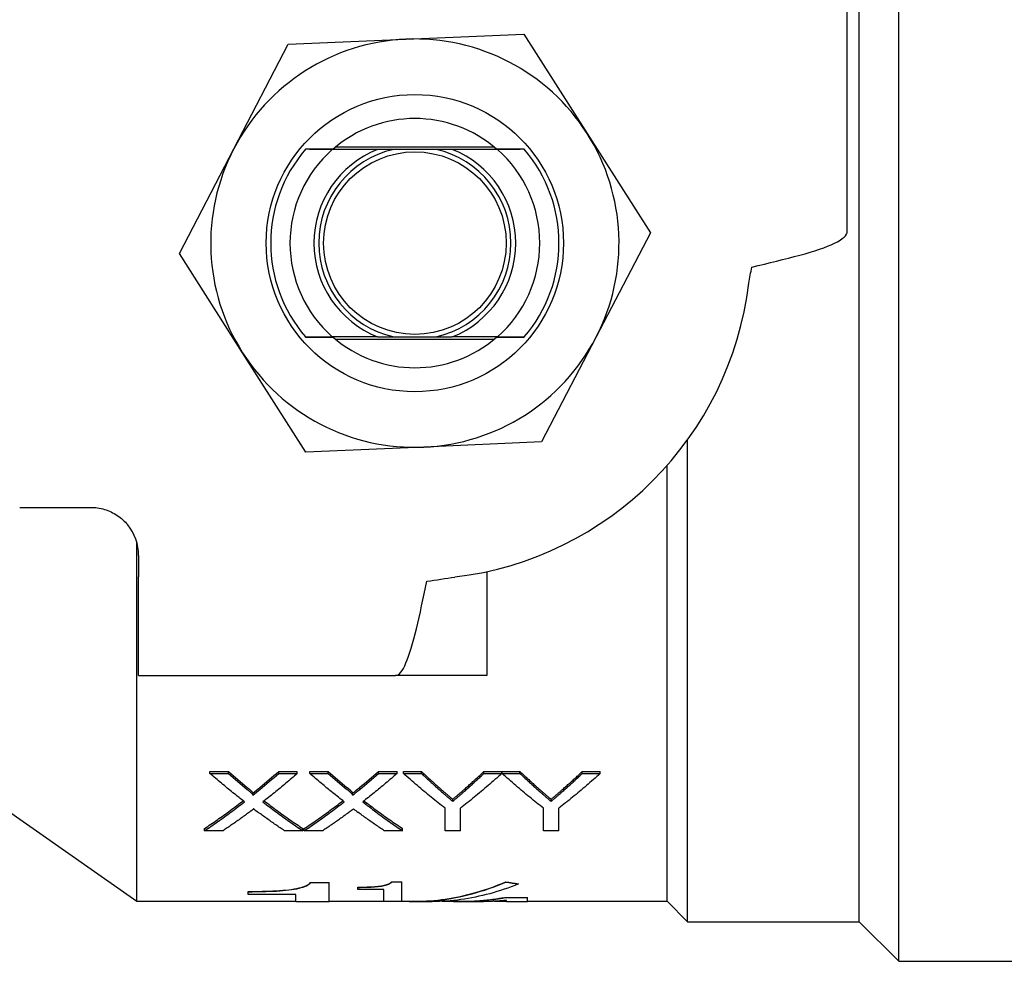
# Model space of a CAD drawing. Header units: millimetres. Extents: x 57 to 3742, y 34 to 384.
# Tile 8 of 11: x 305 to 346, y 324 to 363. Entities that reach past the tile are written whole.
import ezdxf

# ---------------------------------------------------------------- set-up
doc = ezdxf.new("R2010")
doc.units = ezdxf.units.MM
doc.layers.add('DETAIL', color=2, linetype='Continuous')

msp = doc.modelspace()

# ---------------------------------------------------------------- linework, layer by layer
at = {"layer": 'DETAIL'}
for p, q in [((341.476, 324.184), (341.476, 383.984)), ((339.826, 325.834), (339.826, 382.334)), ((339.326, 354.582), (339.326, 365.084)), ((320.957, 362.576), (325.86, 362.789)), ((325.86, 362.789), (328.496, 358.649)), ((313.787, 358.01), (316.054, 362.362)), ((316.054, 362.362), (320.957, 362.576)), ((328.496, 358.649), (331.132, 354.51)), ((311.521, 353.657), (313.787, 358.01)), ((316.773, 357.991), (316.774, 357.992)), ((319.767, 357.984), (317.887, 357.984)), ((324.63, 358.084), (318.022, 358.084)), ((324.766, 357.984), (322.885, 357.984)), ((325.878, 357.992), (325.88, 357.991)), ((331.132, 354.51), (328.865, 350.157)), ((314.157, 349.518), (311.521, 353.657)), ((316.774, 350.175), (316.773, 350.176)), ((319.767, 350.184), (317.887, 350.184)), ((318.022, 350.084), (324.63, 350.084)), ((324.766, 350.184), (322.885, 350.184)), ((325.88, 350.176), (325.878, 350.175)), ((328.865, 350.157), (326.598, 345.805)), ((316.793, 345.378), (314.157, 349.518)), ((321.696, 345.592), (316.793, 345.378)), ((326.598, 345.805), (321.696, 345.592)), ((332.676, 325.834), (332.676, 345.887)), ((331.826, 326.684), (331.826, 344.823)), ((304.874, 343.084), (307.826, 343.084)), ((309.753, 326.684), (309.753, 341.62)), ((309.826, 341.084), (309.826, 340.184)), ((324.326, 340.409), (324.326, 336.084)), ((309.826, 336.084), (309.826, 340.184)), ((309.826, 336.084), (320.522, 336.084)), ((324.326, 336.084), (320.522, 336.084)), ((312.797, 332.004), (312.797, 332.085)), ((312.797, 332.085), (313.562, 332.085)), ((313.562, 332.004), (313.562, 332.085)), ((315.657, 332.004), (315.657, 332.085)), ((315.657, 332.085), (316.432, 332.085)), ((316.432, 332.004), (316.432, 332.085)), ((316.951, 332.004), (316.951, 332.085)), ((316.951, 332.085), (317.716, 332.085)), ((317.716, 332.004), (317.716, 332.085)), ((319.811, 332.004), (319.811, 332.085)), ((319.811, 332.085), (320.586, 332.085)), ((320.586, 332.004), (320.586, 332.085)), ((320.854, 332.004), (320.854, 332.085)), ((320.854, 332.085), (321.605, 332.085)), ((321.605, 332.004), (321.605, 332.085)), ((324.199, 332.004), (324.199, 332.085)), ((324.199, 332.085), (324.95, 332.085)), ((324.95, 332.004), (324.95, 332.085)), ((324.96, 332.004), (324.96, 332.085)), ((324.96, 332.085), (325.701, 332.085)), ((325.701, 332.004), (325.701, 332.085)), ((328.295, 332.004), (328.295, 332.085)), ((328.295, 332.085), (329.046, 332.085)), ((329.046, 332.004), (329.046, 332.085)), ((312.797, 332.004), (313.562, 332.004)), ((315.657, 332.004), (316.432, 332.004)), ((316.951, 332.004), (317.716, 332.004)), ((319.811, 332.004), (320.586, 332.004)), ((320.854, 332.004), (321.605, 332.004)), ((324.199, 332.004), (324.95, 332.004)), ((324.96, 332.004), (325.701, 332.004)), ((328.295, 332.004), (329.046, 332.004)), ((303.826, 330.834), (309.753, 326.684)), ((314.58, 331.103), (314.58, 331.186)), ((318.734, 331.103), (318.734, 331.186)), ((322.903, 330.843), (322.903, 330.928)), ((326.999, 330.843), (326.999, 330.928)), ((322.584, 329.621), (322.584, 330.554)), ((323.219, 329.621), (323.219, 330.554)), ((326.681, 329.621), (326.681, 330.554)), ((327.315, 329.621), (327.315, 330.554)), ((312.567, 329.621), (312.567, 329.71)), ((313.341, 329.621), (312.567, 329.621)), ((316.663, 329.621), (315.897, 329.621)), ((316.663, 329.621), (316.663, 329.71)), ((316.721, 329.621), (316.721, 329.71)), ((317.495, 329.621), (316.721, 329.621)), ((320.817, 329.621), (320.051, 329.621)), ((320.817, 329.621), (320.817, 329.71)), ((323.219, 329.621), (322.584, 329.621)), ((327.315, 329.621), (326.681, 329.621)), ((316.988, 327.458), (316.988, 327.468)), ((316.988, 327.468), (317.752, 327.468)), ((316.988, 327.458), (317.752, 327.458)), ((317.752, 327.458), (317.752, 327.468)), ((317.752, 326.674), (317.752, 327.458)), ((318.951, 327.263), (318.951, 327.272)), ((318.951, 327.18), (318.951, 327.263)), ((320.034, 327.18), (318.951, 327.18)), ((320.034, 326.68), (320.034, 327.18)), ((320.367, 327.487), (320.367, 327.497)), ((320.367, 327.497), (320.784, 327.497)), ((320.367, 327.487), (320.784, 327.487)), ((320.784, 327.487), (320.784, 327.497)), ((320.784, 326.68), (320.784, 327.487)), ((325.111, 327.483), (325.111, 327.492)), ((325.639, 327.404), (325.639, 327.414)), ((314.391, 327.082), (314.391, 327.092)), ((314.391, 326.961), (314.391, 327.082)), ((316.377, 326.961), (314.391, 326.961)), ((316.377, 326.674), (316.377, 326.961)), ((324.238, 326.72), (324.238, 326.72)), ((325.076, 326.836), (325.076, 326.845)), ((325.076, 326.845), (326.021, 326.845)), ((325.076, 326.836), (326.021, 326.836)), ((325.146, 326.674), (325.146, 326.72)), ((326.021, 326.836), (326.021, 326.845)), ((326.021, 326.674), (326.021, 326.836)), ((309.753, 326.684), (316.377, 326.684)), ((316.377, 326.674), (317.752, 326.674)), ((317.752, 326.684), (320.034, 326.684)), ((320.784, 326.68), (320.034, 326.68)), ((320.784, 326.684), (321.333, 326.684)), ((321.333, 326.674), (322.049, 326.674)), ((322.468, 326.684), (323.282, 326.684)), ((323.282, 326.674), (324.19, 326.674)), ((324.636, 326.684), (325.146, 326.684)), ((325.146, 326.674), (326.021, 326.674)), ((326.021, 326.684), (331.826, 326.684)), ((331.826, 326.684), (332.676, 325.834)), ((332.676, 325.834), (339.826, 325.834)), ((339.826, 325.834), (341.476, 324.184)), ((341.476, 324.184), (347.226, 324.184))]:
    msp.add_line(p, q, dxfattribs=at)
at = {"layer": 'DETAIL', "flags": 128}
for points in [[(317.887, 357.984), (317.839, 357.984), (317.792, 357.984), (317.745, 357.984), (317.697, 357.985), (317.65, 357.985), (317.603, 357.985), (317.556, 357.986), (317.51, 357.986), (317.463, 357.986), (317.416, 357.986), (317.37, 357.987), (317.323, 357.987), (317.277, 357.987), (317.231, 357.988), (317.185, 357.988), (317.138, 357.988), (317.092, 357.988), (317.047, 357.989), (317.001, 357.989), (316.955, 357.989), (316.909, 357.99), (316.864, 357.99), (316.818, 357.99), (316.773, 357.991)], [(317.923, 357.999), (317.878, 357.999), (317.833, 357.999), (317.788, 357.999), (317.742, 357.998), (317.697, 357.998), (317.651, 357.998), (317.604, 357.998), (317.558, 357.997), (317.511, 357.997), (317.464, 357.997), (317.417, 357.996), (317.369, 357.996), (317.321, 357.996), (317.273, 357.996), (317.225, 357.995), (317.176, 357.995), (317.127, 357.995), (317.077, 357.994), (317.028, 357.994), (316.978, 357.994), (316.927, 357.993), (316.876, 357.993), (316.825, 357.993), (316.774, 357.992)], [(320.445, 357.985), (320.416, 357.985), (320.388, 357.985), (320.359, 357.985), (320.33, 357.985), (320.302, 357.985), (320.273, 357.985), (320.245, 357.985), (320.216, 357.985), (320.188, 357.985), (320.159, 357.985), (320.131, 357.985), (320.103, 357.985), (320.075, 357.984), (320.046, 357.984), (320.018, 357.984), (319.99, 357.984), (319.962, 357.984), (319.934, 357.984), (319.906, 357.984), (319.878, 357.984), (319.851, 357.984), (319.823, 357.984), (319.795, 357.984), (319.767, 357.984)], [(321.326, 357.984), (321.289, 357.984), (321.253, 357.984), (321.216, 357.984), (321.179, 357.984), (321.142, 357.984), (321.105, 357.984), (321.068, 357.985), (321.031, 357.985), (320.994, 357.985), (320.958, 357.985), (320.921, 357.985), (320.884, 357.985), (320.847, 357.985), (320.81, 357.985), (320.774, 357.985), (320.737, 357.985), (320.7, 357.985), (320.664, 357.985), (320.627, 357.985), (320.591, 357.985), (320.554, 357.985), (320.518, 357.985), (320.481, 357.985), (320.445, 357.985)], [(322.207, 357.985), (322.171, 357.985), (322.134, 357.985), (322.098, 357.985), (322.061, 357.985), (322.025, 357.985), (321.988, 357.985), (321.952, 357.985), (321.915, 357.985), (321.879, 357.985), (321.842, 357.985), (321.805, 357.985), (321.769, 357.985), (321.732, 357.985), (321.695, 357.985), (321.658, 357.985), (321.621, 357.985), (321.585, 357.985), (321.548, 357.984), (321.511, 357.984), (321.474, 357.984), (321.437, 357.984), (321.4, 357.984), (321.363, 357.984), (321.326, 357.984)], [(322.885, 357.984), (322.857, 357.984), (322.83, 357.984), (322.802, 357.984), (322.774, 357.984), (322.746, 357.984), (322.718, 357.984), (322.69, 357.984), (322.662, 357.984), (322.634, 357.984), (322.606, 357.984), (322.578, 357.984), (322.55, 357.985), (322.521, 357.985), (322.493, 357.985), (322.465, 357.985), (322.436, 357.985), (322.408, 357.985), (322.379, 357.985), (322.351, 357.985), (322.322, 357.985), (322.293, 357.985), (322.265, 357.985), (322.236, 357.985), (322.207, 357.985)], [(325.878, 357.992), (325.827, 357.993), (325.776, 357.993), (325.725, 357.993), (325.675, 357.994), (325.625, 357.994), (325.575, 357.994), (325.526, 357.995), (325.477, 357.995), (325.428, 357.995), (325.379, 357.996), (325.331, 357.996), (325.283, 357.996), (325.236, 357.996), (325.188, 357.997), (325.141, 357.997), (325.095, 357.997), (325.048, 357.998), (325.002, 357.998), (324.956, 357.998), (324.91, 357.998), (324.864, 357.999), (324.819, 357.999), (324.774, 357.999), (324.729, 357.999)], [(325.88, 357.991), (325.834, 357.99), (325.789, 357.99), (325.743, 357.99), (325.697, 357.989), (325.652, 357.989), (325.606, 357.989), (325.56, 357.988), (325.514, 357.988), (325.468, 357.988), (325.422, 357.988), (325.375, 357.987), (325.329, 357.987), (325.283, 357.987), (325.236, 357.986), (325.19, 357.986), (325.143, 357.986), (325.096, 357.986), (325.049, 357.985), (325.002, 357.985), (324.955, 357.985), (324.908, 357.984), (324.861, 357.984), (324.813, 357.984), (324.766, 357.984)], [(335.352, 353.084), (335.614, 353.146), (335.875, 353.208), (336.133, 353.271), (336.388, 353.333), (336.638, 353.396), (336.882, 353.458), (337.119, 353.521), (337.348, 353.583), (337.569, 353.645), (337.78, 353.708), (337.98, 353.77), (338.169, 353.833), (338.346, 353.895), (338.51, 353.957), (338.661, 354.02), (338.797, 354.082), (338.919, 354.145), (339.026, 354.207), (339.117, 354.27), (339.192, 354.332), (339.25, 354.394), (339.292, 354.457), (339.318, 354.519), (339.326, 354.582)], [(316.773, 350.176), (316.818, 350.177), (316.864, 350.177), (316.909, 350.177), (316.955, 350.178), (317.001, 350.178), (317.047, 350.178), (317.092, 350.179), (317.138, 350.179), (317.185, 350.179), (317.231, 350.179), (317.277, 350.18), (317.323, 350.18), (317.37, 350.18), (317.416, 350.181), (317.463, 350.181), (317.51, 350.181), (317.556, 350.182), (317.603, 350.182), (317.65, 350.182), (317.697, 350.182), (317.745, 350.183), (317.792, 350.183), (317.839, 350.183), (317.887, 350.184)], [(316.774, 350.175), (316.825, 350.174), (316.876, 350.174), (316.927, 350.174), (316.978, 350.173), (317.028, 350.173), (317.077, 350.173), (317.127, 350.172), (317.176, 350.172), (317.225, 350.172), (317.273, 350.172), (317.321, 350.171), (317.369, 350.171), (317.417, 350.171), (317.464, 350.17), (317.511, 350.17), (317.558, 350.17), (317.604, 350.17), (317.651, 350.169), (317.697, 350.169), (317.742, 350.169), (317.788, 350.168), (317.833, 350.168), (317.878, 350.168), (317.923, 350.168)], [(319.767, 350.184), (319.795, 350.183), (319.823, 350.183), (319.851, 350.183), (319.878, 350.183), (319.906, 350.183), (319.934, 350.183), (319.962, 350.183), (319.99, 350.183), (320.018, 350.183), (320.046, 350.183), (320.075, 350.183), (320.103, 350.183), (320.131, 350.182), (320.159, 350.182), (320.188, 350.182), (320.216, 350.182), (320.245, 350.182), (320.273, 350.182), (320.302, 350.182), (320.33, 350.182), (320.359, 350.182), (320.388, 350.182), (320.416, 350.182), (320.445, 350.182)], [(320.445, 350.182), (320.482, 350.182), (320.518, 350.182), (320.555, 350.182), (320.591, 350.182), (320.628, 350.182), (320.664, 350.182), (320.701, 350.182), (320.737, 350.182), (320.774, 350.182), (320.811, 350.182), (320.847, 350.182), (320.884, 350.182), (320.921, 350.182), (320.957, 350.182), (320.994, 350.183), (321.031, 350.183), (321.068, 350.183), (321.105, 350.183), (321.141, 350.183), (321.178, 350.183), (321.215, 350.183), (321.252, 350.183), (321.289, 350.183), (321.326, 350.183)], [(321.326, 350.183), (321.363, 350.183), (321.4, 350.183), (321.437, 350.183), (321.474, 350.183), (321.51, 350.183), (321.547, 350.183), (321.584, 350.183), (321.621, 350.183), (321.658, 350.183), (321.695, 350.182), (321.732, 350.182), (321.768, 350.182), (321.805, 350.182), (321.842, 350.182), (321.879, 350.182), (321.915, 350.182), (321.952, 350.182), (321.989, 350.182), (322.025, 350.182), (322.062, 350.182), (322.098, 350.182), (322.135, 350.182), (322.171, 350.182), (322.207, 350.182)], [(322.207, 350.182), (322.236, 350.182), (322.265, 350.182), (322.293, 350.182), (322.322, 350.182), (322.351, 350.182), (322.379, 350.182), (322.408, 350.182), (322.436, 350.182), (322.465, 350.182), (322.493, 350.182), (322.521, 350.182), (322.55, 350.183), (322.578, 350.183), (322.606, 350.183), (322.634, 350.183), (322.662, 350.183), (322.69, 350.183), (322.718, 350.183), (322.746, 350.183), (322.774, 350.183), (322.802, 350.183), (322.83, 350.183), (322.857, 350.183), (322.885, 350.184)], [(324.729, 350.168), (324.774, 350.168), (324.819, 350.168), (324.864, 350.168), (324.91, 350.169), (324.956, 350.169), (325.002, 350.169), (325.048, 350.17), (325.095, 350.17), (325.141, 350.17), (325.188, 350.17), (325.236, 350.171), (325.283, 350.171), (325.331, 350.171), (325.379, 350.172), (325.428, 350.172), (325.477, 350.172), (325.526, 350.172), (325.575, 350.173), (325.625, 350.173), (325.675, 350.173), (325.725, 350.174), (325.776, 350.174), (325.827, 350.174), (325.878, 350.175)], [(324.766, 350.184), (324.813, 350.183), (324.861, 350.183), (324.908, 350.183), (324.955, 350.182), (325.002, 350.182), (325.049, 350.182), (325.096, 350.182), (325.143, 350.181), (325.19, 350.181), (325.236, 350.181), (325.283, 350.18), (325.329, 350.18), (325.375, 350.18), (325.422, 350.179), (325.468, 350.179), (325.514, 350.179), (325.56, 350.179), (325.606, 350.178), (325.652, 350.178), (325.697, 350.178), (325.743, 350.177), (325.789, 350.177), (325.834, 350.177), (325.88, 350.176)], [(307.826, 343.084), (307.899, 343.082), (307.972, 343.078), (308.045, 343.071), (308.118, 343.062), (308.19, 343.05), (308.262, 343.035), (308.333, 343.018), (308.403, 342.998), (308.473, 342.975), (308.542, 342.95), (308.611, 342.923), (308.678, 342.893), (308.744, 342.86), (308.809, 342.825), (308.873, 342.788), (308.935, 342.748), (308.996, 342.706), (309.055, 342.661), (309.113, 342.615), (309.169, 342.566), (309.223, 342.515), (309.275, 342.462), (309.326, 342.407), (309.374, 342.35)], [(320.522, 336.084), (320.576, 336.092), (320.631, 336.117), (320.685, 336.158), (320.739, 336.216), (320.794, 336.289), (320.848, 336.379), (320.903, 336.484), (320.957, 336.604), (321.011, 336.738), (321.066, 336.886), (321.12, 337.048), (321.174, 337.222), (321.229, 337.409), (321.283, 337.606), (321.337, 337.814), (321.391, 338.032), (321.446, 338.258), (321.5, 338.492), (321.555, 338.733), (321.609, 338.98), (321.663, 339.232), (321.718, 339.487), (321.772, 339.746), (321.826, 340.006)], [(321.605, 332.085), (321.641, 332.051), (321.677, 332.016), (321.714, 331.983), (321.75, 331.949), (321.786, 331.915), (321.823, 331.881), (321.859, 331.848), (321.895, 331.814), (321.932, 331.781), (321.968, 331.748), (322.004, 331.715), (322.041, 331.682), (322.077, 331.649), (322.114, 331.616), (322.15, 331.583), (322.186, 331.55), (322.223, 331.518), (322.259, 331.485), (322.295, 331.453), (322.332, 331.421), (322.368, 331.389), (322.404, 331.356), (322.441, 331.325), (322.477, 331.293)], [(323.361, 331.321), (323.395, 331.352), (323.43, 331.383), (323.465, 331.414), (323.5, 331.445), (323.535, 331.476), (323.57, 331.507), (323.605, 331.538), (323.64, 331.57), (323.675, 331.601), (323.71, 331.633), (323.745, 331.665), (323.78, 331.696), (323.815, 331.728), (323.85, 331.76), (323.884, 331.792), (323.919, 331.824), (323.954, 331.857), (323.989, 331.889), (324.024, 331.921), (324.059, 331.954), (324.094, 331.986), (324.129, 332.019), (324.164, 332.052), (324.199, 332.085)], [(325.701, 332.085), (325.737, 332.051), (325.773, 332.016), (325.81, 331.983), (325.846, 331.949), (325.882, 331.915), (325.919, 331.881), (325.955, 331.848), (325.992, 331.814), (326.028, 331.781), (326.064, 331.748), (326.101, 331.715), (326.137, 331.682), (326.173, 331.649), (326.21, 331.616), (326.246, 331.583), (326.282, 331.55), (326.319, 331.518), (326.355, 331.485), (326.391, 331.453), (326.428, 331.421), (326.464, 331.389), (326.501, 331.356), (326.537, 331.325), (326.573, 331.293)], [(327.457, 331.321), (327.492, 331.352), (327.527, 331.383), (327.561, 331.414), (327.596, 331.445), (327.631, 331.476), (327.666, 331.507), (327.701, 331.538), (327.736, 331.57), (327.771, 331.601), (327.806, 331.633), (327.841, 331.665), (327.876, 331.696), (327.911, 331.728), (327.946, 331.76), (327.981, 331.792), (328.016, 331.824), (328.051, 331.857), (328.085, 331.889), (328.12, 331.921), (328.155, 331.954), (328.19, 331.986), (328.225, 332.019), (328.26, 332.052), (328.295, 332.085)], [(314.23, 330.825), (314.17, 330.872), (314.11, 330.919), (314.051, 330.966), (313.991, 331.013), (313.931, 331.06), (313.872, 331.108), (313.812, 331.156), (313.752, 331.204), (313.693, 331.252), (313.633, 331.301), (313.573, 331.349), (313.514, 331.399), (313.454, 331.448), (313.394, 331.497), (313.335, 331.547), (313.275, 331.597), (313.215, 331.647), (313.156, 331.697), (313.096, 331.748), (313.036, 331.799), (312.976, 331.85), (312.917, 331.901), (312.857, 331.953), (312.797, 332.004)], [(316.432, 332.004), (316.372, 331.952), (316.313, 331.901), (316.253, 331.849), (316.193, 331.798), (316.134, 331.747), (316.074, 331.696), (316.014, 331.646), (315.955, 331.595), (315.895, 331.545), (315.835, 331.496), (315.776, 331.446), (315.716, 331.396), (315.656, 331.347), (315.596, 331.298), (315.537, 331.25), (315.477, 331.201), (315.417, 331.153), (315.358, 331.105), (315.298, 331.057), (315.238, 331.009), (315.179, 330.962), (315.119, 330.915), (315.059, 330.868), (315, 330.821)], [(318.384, 330.825), (318.324, 330.872), (318.264, 330.919), (318.205, 330.966), (318.145, 331.013), (318.085, 331.06), (318.026, 331.108), (317.966, 331.156), (317.906, 331.204), (317.847, 331.252), (317.787, 331.301), (317.727, 331.349), (317.667, 331.399), (317.608, 331.448), (317.548, 331.497), (317.488, 331.547), (317.429, 331.597), (317.369, 331.647), (317.309, 331.697), (317.25, 331.748), (317.19, 331.799), (317.13, 331.85), (317.071, 331.901), (317.011, 331.953), (316.951, 332.004)], [(320.586, 332.004), (320.526, 331.952), (320.467, 331.901), (320.407, 331.849), (320.347, 331.798), (320.287, 331.747), (320.228, 331.696), (320.168, 331.646), (320.108, 331.595), (320.049, 331.545), (319.989, 331.496), (319.929, 331.446), (319.87, 331.396), (319.81, 331.347), (319.75, 331.298), (319.691, 331.25), (319.631, 331.201), (319.571, 331.153), (319.512, 331.105), (319.452, 331.057), (319.392, 331.009), (319.333, 330.962), (319.273, 330.915), (319.213, 330.868), (319.153, 330.821)], [(322.584, 330.554), (322.512, 330.61), (322.44, 330.667), (322.368, 330.724), (322.296, 330.781), (322.224, 330.839), (322.152, 330.897), (322.08, 330.956), (322.007, 331.015), (321.935, 331.074), (321.863, 331.133), (321.791, 331.193), (321.719, 331.254), (321.647, 331.314), (321.575, 331.375), (321.503, 331.436), (321.431, 331.498), (321.358, 331.56), (321.286, 331.623), (321.214, 331.685), (321.142, 331.748), (321.07, 331.812), (320.998, 331.876), (320.926, 331.94), (320.854, 332.004)], [(321.605, 332.004), (321.641, 331.97), (321.677, 331.936), (321.714, 331.902), (321.75, 331.868), (321.786, 331.834), (321.823, 331.8), (321.859, 331.767), (321.895, 331.733), (321.932, 331.7), (321.968, 331.666), (322.004, 331.633), (322.041, 331.6), (322.077, 331.567), (322.114, 331.534), (322.15, 331.501), (322.186, 331.468), (322.223, 331.435), (322.259, 331.403), (322.295, 331.37), (322.332, 331.338), (322.368, 331.306), (322.404, 331.274), (322.441, 331.241), (322.477, 331.209)], [(324.95, 332.004), (324.878, 331.94), (324.806, 331.876), (324.733, 331.812), (324.661, 331.748), (324.589, 331.685), (324.517, 331.623), (324.445, 331.56), (324.373, 331.498), (324.301, 331.436), (324.229, 331.375), (324.156, 331.314), (324.084, 331.254), (324.012, 331.193), (323.94, 331.133), (323.868, 331.074), (323.796, 331.015), (323.724, 330.956), (323.652, 330.897), (323.58, 330.839), (323.507, 330.781), (323.435, 330.724), (323.363, 330.667), (323.291, 330.61), (323.219, 330.554)], [(323.361, 331.238), (323.395, 331.269), (323.43, 331.3), (323.465, 331.331), (323.5, 331.362), (323.535, 331.393), (323.57, 331.425), (323.605, 331.456), (323.64, 331.488), (323.675, 331.519), (323.71, 331.551), (323.745, 331.583), (323.78, 331.615), (323.815, 331.647), (323.85, 331.679), (323.884, 331.711), (323.919, 331.743), (323.954, 331.775), (323.989, 331.808), (324.024, 331.84), (324.059, 331.873), (324.094, 331.906), (324.129, 331.939), (324.164, 331.971), (324.199, 332.004)], [(326.681, 330.554), (326.609, 330.61), (326.537, 330.667), (326.465, 330.724), (326.394, 330.781), (326.322, 330.839), (326.25, 330.897), (326.179, 330.956), (326.107, 331.015), (326.035, 331.074), (325.964, 331.133), (325.892, 331.193), (325.82, 331.254), (325.748, 331.314), (325.677, 331.375), (325.605, 331.436), (325.533, 331.498), (325.462, 331.56), (325.39, 331.623), (325.318, 331.685), (325.247, 331.748), (325.175, 331.812), (325.103, 331.876), (325.031, 331.94), (324.96, 332.004)], [(325.701, 332.004), (325.737, 331.97), (325.773, 331.936), (325.81, 331.902), (325.846, 331.868), (325.882, 331.834), (325.919, 331.8), (325.955, 331.767), (325.992, 331.733), (326.028, 331.7), (326.064, 331.666), (326.101, 331.633), (326.137, 331.6), (326.173, 331.567), (326.21, 331.534), (326.246, 331.501), (326.282, 331.468), (326.319, 331.435), (326.355, 331.403), (326.391, 331.37), (326.428, 331.338), (326.464, 331.306), (326.501, 331.274), (326.537, 331.241), (326.573, 331.209)], [(329.046, 332.004), (328.974, 331.94), (328.902, 331.876), (328.83, 331.812), (328.757, 331.748), (328.685, 331.685), (328.613, 331.623), (328.541, 331.56), (328.469, 331.498), (328.397, 331.436), (328.325, 331.375), (328.253, 331.314), (328.181, 331.254), (328.108, 331.193), (328.036, 331.133), (327.964, 331.074), (327.892, 331.015), (327.82, 330.956), (327.748, 330.897), (327.676, 330.839), (327.604, 330.781), (327.531, 330.724), (327.459, 330.667), (327.387, 330.61), (327.315, 330.554)], [(327.457, 331.238), (327.492, 331.269), (327.527, 331.3), (327.561, 331.331), (327.596, 331.362), (327.631, 331.393), (327.666, 331.425), (327.701, 331.456), (327.736, 331.488), (327.771, 331.519), (327.806, 331.551), (327.841, 331.583), (327.876, 331.615), (327.911, 331.647), (327.946, 331.679), (327.981, 331.711), (328.016, 331.743), (328.051, 331.775), (328.085, 331.808), (328.12, 331.84), (328.155, 331.873), (328.19, 331.906), (328.225, 331.939), (328.26, 331.971), (328.295, 332.004)], [(314.347, 331.425), (314.363, 331.412), (314.378, 331.399), (314.392, 331.387), (314.405, 331.376), (314.417, 331.366), (314.429, 331.356), (314.44, 331.346), (314.45, 331.338), (314.459, 331.33), (314.466, 331.324), (314.472, 331.318), (314.482, 331.309), (314.495, 331.297), (314.507, 331.286), (314.518, 331.276), (314.528, 331.266), (314.536, 331.257), (314.545, 331.248), (314.552, 331.24), (314.56, 331.231), (314.567, 331.222), (314.574, 331.211), (314.579, 331.2), (314.58, 331.186)], [(314.347, 331.342), (314.363, 331.329), (314.378, 331.316), (314.392, 331.304), (314.405, 331.293), (314.417, 331.283), (314.429, 331.273), (314.44, 331.263), (314.45, 331.255), (314.459, 331.247), (314.468, 331.239), (314.475, 331.232), (314.482, 331.226), (314.495, 331.214), (314.507, 331.203), (314.518, 331.192), (314.527, 331.183), (314.536, 331.174), (314.543, 331.167), (314.554, 331.155), (314.562, 331.144), (314.569, 331.136), (314.576, 331.124), (314.579, 331.115), (314.58, 331.103)], [(318.501, 331.425), (318.517, 331.412), (318.531, 331.399), (318.545, 331.387), (318.559, 331.376), (318.571, 331.366), (318.583, 331.356), (318.594, 331.346), (318.604, 331.338), (318.613, 331.33), (318.62, 331.324), (318.626, 331.318), (318.636, 331.309), (318.649, 331.297), (318.661, 331.286), (318.672, 331.276), (318.681, 331.266), (318.69, 331.257), (318.699, 331.248), (318.706, 331.24), (318.714, 331.231), (318.721, 331.222), (318.728, 331.211), (318.733, 331.2), (318.734, 331.186)], [(318.501, 331.342), (318.517, 331.329), (318.531, 331.316), (318.545, 331.304), (318.559, 331.293), (318.571, 331.283), (318.583, 331.273), (318.594, 331.263), (318.604, 331.255), (318.613, 331.247), (318.621, 331.239), (318.629, 331.232), (318.636, 331.226), (318.649, 331.214), (318.661, 331.203), (318.672, 331.192), (318.681, 331.183), (318.69, 331.174), (318.697, 331.167), (318.708, 331.155), (318.716, 331.144), (318.723, 331.136), (318.73, 331.124), (318.733, 331.115), (318.734, 331.103)], [(322.477, 331.293), (322.501, 331.272), (322.525, 331.251), (322.548, 331.231), (322.57, 331.212), (322.592, 331.193), (322.614, 331.174), (322.634, 331.157), (322.655, 331.139), (322.674, 331.122), (322.693, 331.106), (322.712, 331.09), (322.73, 331.075), (322.748, 331.06), (322.764, 331.045), (322.781, 331.031), (322.797, 331.018), (322.812, 331.005), (322.826, 330.992), (322.84, 330.98), (322.854, 330.969), (322.867, 330.958), (322.879, 330.947), (322.891, 330.937), (322.903, 330.928)], [(322.477, 331.209), (322.501, 331.188), (322.525, 331.168), (322.548, 331.148), (322.57, 331.128), (322.592, 331.109), (322.614, 331.091), (322.634, 331.073), (322.655, 331.055), (322.674, 331.038), (322.693, 331.022), (322.712, 331.006), (322.73, 330.991), (322.748, 330.976), (322.764, 330.961), (322.781, 330.947), (322.797, 330.934), (322.812, 330.921), (322.826, 330.908), (322.84, 330.896), (322.854, 330.885), (322.867, 330.874), (322.879, 330.863), (322.891, 330.853), (322.903, 330.843)], [(322.903, 330.928), (322.919, 330.941), (322.936, 330.955), (322.953, 330.97), (322.97, 330.984), (322.987, 330.999), (323.005, 331.014), (323.023, 331.029), (323.041, 331.044), (323.059, 331.06), (323.077, 331.075), (323.096, 331.091), (323.115, 331.108), (323.134, 331.124), (323.154, 331.141), (323.173, 331.158), (323.193, 331.175), (323.213, 331.193), (323.234, 331.21), (323.254, 331.228), (323.275, 331.246), (323.296, 331.265), (323.317, 331.283), (323.339, 331.302), (323.361, 331.321)], [(322.903, 330.843), (322.919, 330.857), (322.936, 330.871), (322.953, 330.885), (322.97, 330.9), (322.987, 330.915), (323.005, 330.929), (323.023, 330.945), (323.041, 330.96), (323.059, 330.976), (323.077, 330.991), (323.096, 331.008), (323.115, 331.024), (323.134, 331.04), (323.154, 331.057), (323.173, 331.074), (323.193, 331.091), (323.213, 331.109), (323.234, 331.127), (323.254, 331.145), (323.275, 331.163), (323.296, 331.181), (323.317, 331.2), (323.339, 331.219), (323.361, 331.238)], [(326.573, 331.293), (326.597, 331.272), (326.621, 331.251), (326.644, 331.231), (326.667, 331.212), (326.688, 331.193), (326.71, 331.174), (326.731, 331.157), (326.751, 331.139), (326.771, 331.122), (326.79, 331.106), (326.808, 331.09), (326.826, 331.075), (326.844, 331.06), (326.861, 331.045), (326.877, 331.031), (326.893, 331.018), (326.908, 331.005), (326.923, 330.992), (326.937, 330.98), (326.95, 330.969), (326.963, 330.958), (326.976, 330.947), (326.987, 330.937), (326.999, 330.928)], [(326.573, 331.209), (326.597, 331.188), (326.621, 331.168), (326.644, 331.148), (326.667, 331.128), (326.688, 331.109), (326.71, 331.091), (326.731, 331.073), (326.751, 331.055), (326.771, 331.038), (326.79, 331.022), (326.808, 331.006), (326.826, 330.991), (326.844, 330.976), (326.861, 330.961), (326.877, 330.947), (326.893, 330.934), (326.908, 330.921), (326.923, 330.908), (326.937, 330.896), (326.95, 330.885), (326.963, 330.874), (326.976, 330.863), (326.987, 330.853), (326.999, 330.843)], [(326.999, 330.928), (327.015, 330.941), (327.032, 330.955), (327.049, 330.97), (327.066, 330.984), (327.083, 330.999), (327.101, 331.014), (327.119, 331.029), (327.137, 331.044), (327.155, 331.06), (327.174, 331.075), (327.192, 331.091), (327.211, 331.108), (327.23, 331.124), (327.25, 331.141), (327.27, 331.158), (327.289, 331.175), (327.31, 331.193), (327.33, 331.21), (327.35, 331.228), (327.371, 331.246), (327.392, 331.265), (327.413, 331.283), (327.435, 331.302), (327.457, 331.321)], [(326.999, 330.843), (327.015, 330.857), (327.032, 330.871), (327.049, 330.885), (327.066, 330.9), (327.083, 330.915), (327.101, 330.929), (327.119, 330.945), (327.137, 330.96), (327.155, 330.976), (327.174, 330.991), (327.192, 331.008), (327.211, 331.024), (327.23, 331.04), (327.25, 331.057), (327.27, 331.074), (327.289, 331.091), (327.31, 331.109), (327.33, 331.127), (327.35, 331.145), (327.371, 331.163), (327.392, 331.181), (327.413, 331.2), (327.435, 331.219), (327.457, 331.238)], [(312.567, 329.71), (312.634, 329.755), (312.701, 329.8), (312.768, 329.845), (312.835, 329.891), (312.902, 329.937), (312.969, 329.983), (313.036, 330.03), (313.103, 330.077), (313.17, 330.124), (313.237, 330.171), (313.304, 330.219), (313.371, 330.267), (313.438, 330.316), (313.505, 330.364), (313.572, 330.413), (313.639, 330.463), (313.706, 330.512), (313.773, 330.562), (313.84, 330.612), (313.907, 330.663), (313.974, 330.714), (314.041, 330.765), (314.108, 330.816), (314.175, 330.868)], [(312.567, 329.621), (312.636, 329.668), (312.705, 329.714), (312.775, 329.761), (312.844, 329.809), (312.913, 329.857), (312.982, 329.905), (313.052, 329.953), (313.121, 330.002), (313.19, 330.051), (313.26, 330.1), (313.329, 330.15), (313.398, 330.2), (313.468, 330.25), (313.537, 330.301), (313.606, 330.352), (313.675, 330.403), (313.745, 330.455), (313.814, 330.507), (313.883, 330.559), (313.953, 330.612), (314.022, 330.665), (314.091, 330.718), (314.161, 330.771), (314.23, 330.825)], [(315, 330.821), (315.069, 330.768), (315.138, 330.714), (315.208, 330.661), (315.277, 330.609), (315.346, 330.556), (315.415, 330.504), (315.485, 330.452), (315.554, 330.401), (315.623, 330.35), (315.693, 330.299), (315.762, 330.248), (315.831, 330.198), (315.901, 330.148), (315.97, 330.099), (316.039, 330.049), (316.108, 330.001), (316.178, 329.952), (316.247, 329.904), (316.316, 329.856), (316.386, 329.808), (316.455, 329.761), (316.524, 329.714), (316.594, 329.667), (316.663, 329.621)], [(315.054, 330.864), (315.121, 330.812), (315.188, 330.761), (315.255, 330.71), (315.322, 330.66), (315.389, 330.609), (315.456, 330.559), (315.523, 330.51), (315.59, 330.46), (315.657, 330.411), (315.724, 330.362), (315.791, 330.314), (315.858, 330.265), (315.925, 330.217), (315.993, 330.17), (316.06, 330.122), (316.127, 330.075), (316.194, 330.029), (316.261, 329.982), (316.328, 329.936), (316.395, 329.89), (316.462, 329.845), (316.529, 329.8), (316.596, 329.755), (316.663, 329.71)], [(316.721, 329.71), (316.788, 329.755), (316.855, 329.8), (316.922, 329.845), (316.989, 329.891), (317.056, 329.937), (317.123, 329.983), (317.19, 330.03), (317.257, 330.077), (317.324, 330.124), (317.391, 330.171), (317.458, 330.219), (317.525, 330.267), (317.592, 330.316), (317.659, 330.364), (317.726, 330.413), (317.793, 330.463), (317.86, 330.512), (317.927, 330.562), (317.994, 330.612), (318.061, 330.663), (318.128, 330.714), (318.195, 330.765), (318.262, 330.816), (318.329, 330.868)], [(316.721, 329.621), (316.79, 329.668), (316.859, 329.714), (316.928, 329.761), (316.998, 329.809), (317.067, 329.857), (317.136, 329.905), (317.206, 329.953), (317.275, 330.002), (317.344, 330.051), (317.413, 330.1), (317.483, 330.15), (317.552, 330.2), (317.621, 330.25), (317.691, 330.301), (317.76, 330.352), (317.829, 330.403), (317.899, 330.455), (317.968, 330.507), (318.037, 330.559), (318.106, 330.612), (318.176, 330.665), (318.245, 330.718), (318.314, 330.771), (318.384, 330.825)], [(319.153, 330.821), (319.223, 330.768), (319.292, 330.714), (319.361, 330.661), (319.431, 330.609), (319.5, 330.556), (319.569, 330.504), (319.639, 330.452), (319.708, 330.401), (319.777, 330.35), (319.846, 330.299), (319.916, 330.248), (319.985, 330.198), (320.054, 330.148), (320.124, 330.099), (320.193, 330.049), (320.262, 330.001), (320.332, 329.952), (320.401, 329.904), (320.47, 329.856), (320.539, 329.808), (320.609, 329.761), (320.678, 329.714), (320.747, 329.667), (320.817, 329.621)], [(319.208, 330.864), (319.275, 330.812), (319.342, 330.761), (319.409, 330.71), (319.476, 330.66), (319.543, 330.609), (319.61, 330.559), (319.677, 330.51), (319.744, 330.46), (319.811, 330.411), (319.878, 330.362), (319.945, 330.314), (320.012, 330.265), (320.079, 330.217), (320.146, 330.17), (320.213, 330.122), (320.28, 330.075), (320.347, 330.029), (320.414, 329.982), (320.482, 329.936), (320.549, 329.89), (320.616, 329.845), (320.683, 329.8), (320.75, 329.755), (320.817, 329.71)], [(314.617, 330.529), (314.612, 330.525), (314.606, 330.52), (314.6, 330.515), (314.593, 330.51), (314.585, 330.504), (314.576, 330.497), (314.567, 330.491), (314.557, 330.483), (314.547, 330.475), (314.535, 330.467), (314.524, 330.458), (314.511, 330.449), (314.504, 330.444), (314.496, 330.438), (314.488, 330.432), (314.479, 330.425), (314.469, 330.417), (314.458, 330.409), (314.451, 330.404), (314.443, 330.398), (314.434, 330.391), (314.425, 330.385), (314.416, 330.377), (314.406, 330.37)], [(315.897, 329.621), (315.852, 329.652), (315.806, 329.682), (315.761, 329.713), (315.715, 329.744), (315.669, 329.775), (315.624, 329.806), (315.578, 329.837), (315.532, 329.869), (315.487, 329.9), (315.441, 329.932), (315.395, 329.964), (315.35, 329.996), (315.304, 330.028), (315.259, 330.06), (315.213, 330.093), (315.167, 330.125), (315.122, 330.158), (315.076, 330.191), (315.03, 330.224), (314.985, 330.257), (314.939, 330.29), (314.894, 330.324), (314.848, 330.357), (314.802, 330.391)], [(318.771, 330.529), (318.766, 330.525), (318.76, 330.52), (318.754, 330.515), (318.746, 330.51), (318.738, 330.504), (318.73, 330.497), (318.721, 330.491), (318.711, 330.483), (318.7, 330.475), (318.689, 330.467), (318.677, 330.458), (318.665, 330.449), (318.658, 330.444), (318.65, 330.438), (318.642, 330.432), (318.632, 330.425), (318.623, 330.417), (318.612, 330.409), (318.605, 330.404), (318.597, 330.398), (318.588, 330.391), (318.579, 330.385), (318.57, 330.377), (318.559, 330.37)], [(320.051, 329.621), (320.006, 329.652), (319.96, 329.682), (319.914, 329.713), (319.869, 329.744), (319.823, 329.775), (319.778, 329.806), (319.732, 329.837), (319.686, 329.869), (319.641, 329.9), (319.595, 329.932), (319.549, 329.964), (319.504, 329.996), (319.458, 330.028), (319.412, 330.06), (319.367, 330.093), (319.321, 330.125), (319.276, 330.158), (319.23, 330.191), (319.184, 330.224), (319.139, 330.257), (319.093, 330.29), (319.047, 330.324), (319.002, 330.357), (318.956, 330.391)], [(314.406, 330.37), (314.361, 330.337), (314.317, 330.305), (314.273, 330.272), (314.228, 330.24), (314.184, 330.208), (314.139, 330.176), (314.095, 330.144), (314.051, 330.112), (314.006, 330.08), (313.962, 330.049), (313.918, 330.017), (313.873, 329.986), (313.829, 329.955), (313.785, 329.924), (313.74, 329.893), (313.696, 329.862), (313.652, 329.832), (313.607, 329.801), (313.563, 329.771), (313.518, 329.741), (313.474, 329.71), (313.43, 329.681), (313.385, 329.651), (313.341, 329.621)], [(318.559, 330.37), (318.515, 330.337), (318.471, 330.305), (318.426, 330.272), (318.382, 330.24), (318.338, 330.208), (318.293, 330.176), (318.249, 330.144), (318.205, 330.112), (318.16, 330.08), (318.116, 330.049), (318.072, 330.017), (318.027, 329.986), (317.983, 329.955), (317.938, 329.924), (317.894, 329.893), (317.85, 329.862), (317.805, 329.832), (317.761, 329.801), (317.717, 329.771), (317.672, 329.741), (317.628, 329.71), (317.584, 329.681), (317.539, 329.651), (317.495, 329.621)], [(314.391, 327.092), (314.551, 327.093), (314.682, 327.094), (314.829, 327.095), (314.974, 327.098), (315.114, 327.102), (315.262, 327.106), (315.413, 327.113), (315.557, 327.12), (315.694, 327.129), (315.826, 327.139), (315.952, 327.15), (316.073, 327.163), (316.191, 327.179), (316.303, 327.196), (316.41, 327.216), (316.509, 327.237), (316.599, 327.261), (316.68, 327.286), (316.75, 327.312), (316.812, 327.34), (316.868, 327.371), (316.919, 327.405), (316.951, 327.431), (316.988, 327.468)], [(314.391, 327.082), (314.553, 327.083), (314.684, 327.084), (314.829, 327.086), (314.979, 327.088), (315.123, 327.092), (315.262, 327.097), (315.414, 327.103), (315.559, 327.11), (315.698, 327.119), (315.83, 327.129), (315.955, 327.141), (316.073, 327.154), (316.191, 327.169), (316.304, 327.186), (316.412, 327.206), (316.509, 327.227), (316.598, 327.251), (316.68, 327.276), (316.751, 327.303), (316.812, 327.331), (316.868, 327.361), (316.916, 327.393), (316.951, 327.421), (316.988, 327.458)], [(318.951, 327.272), (319.044, 327.273), (319.121, 327.274), (319.189, 327.275), (319.269, 327.276), (319.345, 327.279), (319.425, 327.282), (319.508, 327.286), (319.587, 327.29), (319.661, 327.296), (319.733, 327.302), (319.802, 327.31), (319.868, 327.318), (319.933, 327.328), (319.995, 327.339), (320.055, 327.351), (320.109, 327.364), (320.157, 327.378), (320.199, 327.392), (320.236, 327.408), (320.27, 327.424), (320.301, 327.442), (320.326, 327.459), (320.346, 327.475), (320.367, 327.497)], [(318.951, 327.263), (319.044, 327.263), (319.124, 327.264), (319.189, 327.265), (319.271, 327.267), (319.35, 327.269), (319.425, 327.272), (319.508, 327.276), (319.588, 327.281), (319.663, 327.286), (319.735, 327.293), (319.804, 327.3), (319.868, 327.308), (319.932, 327.318), (319.994, 327.329), (320.053, 327.341), (320.106, 327.354), (320.154, 327.368), (320.199, 327.383), (320.236, 327.398), (320.27, 327.414), (320.301, 327.432), (320.328, 327.45), (320.347, 327.466), (320.367, 327.487)], [(320.914, 326.684), (321.089, 326.677), (321.264, 326.674), (321.439, 326.674), (321.613, 326.678), (321.788, 326.685), (321.963, 326.696), (322.138, 326.71), (322.313, 326.728), (322.488, 326.749), (322.663, 326.774), (322.838, 326.802), (323.013, 326.834), (323.187, 326.869), (323.362, 326.908), (323.537, 326.95), (323.712, 326.995), (323.887, 327.044), (324.062, 327.097), (324.237, 327.152), (324.412, 327.212), (324.587, 327.274), (324.761, 327.34), (324.936, 327.41), (325.111, 327.483)], [(321.333, 326.684), (321.49, 326.685), (321.648, 326.689), (321.805, 326.696), (321.963, 326.706), (322.12, 326.719), (322.278, 326.734), (322.435, 326.753), (322.592, 326.774), (322.75, 326.798), (322.907, 326.825), (323.065, 326.854), (323.222, 326.887), (323.38, 326.922), (323.537, 326.96), (323.694, 327.001), (323.852, 327.044), (324.009, 327.09), (324.167, 327.14), (324.324, 327.191), (324.482, 327.246), (324.639, 327.303), (324.796, 327.364), (324.954, 327.427), (325.111, 327.492)], [(325.639, 327.404), (325.489, 327.345), (325.34, 327.288), (325.19, 327.234), (325.041, 327.182), (324.891, 327.132), (324.741, 327.086), (324.592, 327.041), (324.442, 326.999), (324.293, 326.96), (324.143, 326.923), (323.993, 326.889), (323.844, 326.857), (323.694, 326.828), (323.545, 326.801), (323.395, 326.777), (323.245, 326.755), (323.096, 326.736), (322.946, 326.719), (322.797, 326.705), (322.647, 326.694), (322.497, 326.685), (322.348, 326.679), (322.198, 326.675), (322.049, 326.674)], [(322.837, 326.684), (322.93, 326.68), (323.023, 326.677), (323.117, 326.675), (323.21, 326.674), (323.303, 326.674), (323.397, 326.674), (323.49, 326.676), (323.583, 326.678), (323.676, 326.681), (323.77, 326.686), (323.863, 326.691), (323.956, 326.696), (324.049, 326.703), (324.143, 326.711), (324.236, 326.719), (324.329, 326.729), (324.423, 326.739), (324.516, 326.75), (324.609, 326.762), (324.703, 326.775), (324.796, 326.789), (324.889, 326.804), (324.982, 326.819), (325.076, 326.836)], [(323.282, 326.684), (323.357, 326.684), (323.432, 326.685), (323.506, 326.686), (323.581, 326.688), (323.656, 326.691), (323.731, 326.694), (323.805, 326.697), (323.88, 326.702), (323.955, 326.706), (324.029, 326.712), (324.104, 326.718), (324.179, 326.724), (324.254, 326.731), (324.328, 326.739), (324.403, 326.747), (324.478, 326.756), (324.553, 326.765), (324.627, 326.775), (324.702, 326.785), (324.777, 326.796), (324.851, 326.808), (324.926, 326.82), (325.001, 326.832), (325.076, 326.845)], [(325.146, 326.72), (325.106, 326.716), (325.066, 326.712), (325.026, 326.709), (324.986, 326.705), (324.947, 326.702), (324.907, 326.699), (324.867, 326.697), (324.827, 326.694), (324.787, 326.692), (324.748, 326.689), (324.708, 326.687), (324.668, 326.685), (324.628, 326.683), (324.588, 326.682), (324.549, 326.68), (324.509, 326.679), (324.469, 326.677), (324.429, 326.676), (324.389, 326.676), (324.35, 326.675), (324.31, 326.674), (324.27, 326.674), (324.23, 326.674), (324.19, 326.674)]]:
    msp.add_lwpolyline(points, dxfattribs=at)
at = {"layer": 'DETAIL'}
for radius in [6.188, 3.8]:
    msp.add_circle((321.326, 354.084), radius, dxfattribs=at)
for centre, radius, start, end in [((321.326, 354.084), 8.5, 92.4907, 152.4907), ((321.326, 354.084), 8.5, 32.4907, 92.4907), ((321.326, 354.084), 5.188, 49.0083, 130.9917), ((321.326, 354.084), 8.5, 332.4907, 32.4907), ((321.326, 354.084), 8.5, 152.4907, 212.4907), ((321.326, 354.084), 6, 139.3694, 220.6306), ((321.326, 354.084), 5.2, 131.4096, 228.5904), ((321.326, 354.084), 4.2, 111.7868, 248.2132), ((321.326, 354.084), 4, 102.724, 257.276), ((321.326, 354.084), 4, 282.724, 77.276), ((321.326, 354.084), 4.2, 291.7868, 68.2132), ((321.326, 354.084), 5.2, 311.4096, 48.5904), ((321.326, 354.084), 6, 319.3694, 40.6306), ((321.326, 354.084), 14, 276.8522, 353.1478), ((321.326, 354.084), 5.188, 229.0083, 310.9917), ((321.326, 354.084), 8.5, 272.4907, 332.4907), ((321.326, 354.084), 8.5, 212.4907, 272.4907), ((307.826, 341.084), 2, 0, 39.295)]:
    msp.add_arc(centre, radius, start, end, dxfattribs=at)
for centre, major_axis, ratio, start_param, end_param in [((333.435, 352.748), (22.295, 119.151), 0.015034, 4.712389, 4.718015), ((322.411, 344.035), (179.682, 27.302), 0.021435, 4.705875, 4.712389), ((313.954, 364.689), (14.983, -37.531), 0.462521, 5.553983, 5.588224), ((315.266, 364.599), (14.888, 37.45), 0.461197, 3.835826, 3.870142), ((318.108, 364.689), (14.983, -37.531), 0.462521, 5.553983, 5.588224), ((319.419, 364.599), (14.888, 37.45), 0.461197, 3.835826, 3.870142), ((313.954, 364.65), (14.956, -37.598), 0.461379, 5.554541, 5.588823), ((315.266, 364.561), (14.86, 37.518), 0.460055, 3.835231, 3.869586), ((318.108, 364.65), (14.956, -37.598), 0.461379, 5.554541, 5.588823), ((319.419, 364.561), (14.86, 37.518), 0.460055, 3.835231, 3.869586), ((314.727, 364.813), (14.364, 37.66), 0.470438, 3.816425, 3.82931), ((314.727, 364.774), (14.337, 37.727), 0.469273, 3.815848, 3.828748), ((318.881, 364.813), (14.364, 37.66), 0.470439, 3.816425, 3.82931), ((318.881, 364.774), (14.337, 37.727), 0.469274, 3.815848, 3.828748), ((314.71, 365.257), (-13.451, 38.208), 0.48679, 2.511456, 2.519506), ((318.864, 365.257), (-13.451, 38.208), 0.48679, 2.511456, 2.519507), ((325.375, 421.414), (33.875, -90.546), 0.822746, 5.853191, 5.85964), ((325.375, 421.39), (33.859, -90.536), 0.822661, 5.85329, 5.859741)]:
    msp.add_ellipse(centre, major_axis=major_axis, ratio=ratio, start_param=start_param, end_param=end_param, dxfattribs=at)

doc.saveas('drawing.dxf')
